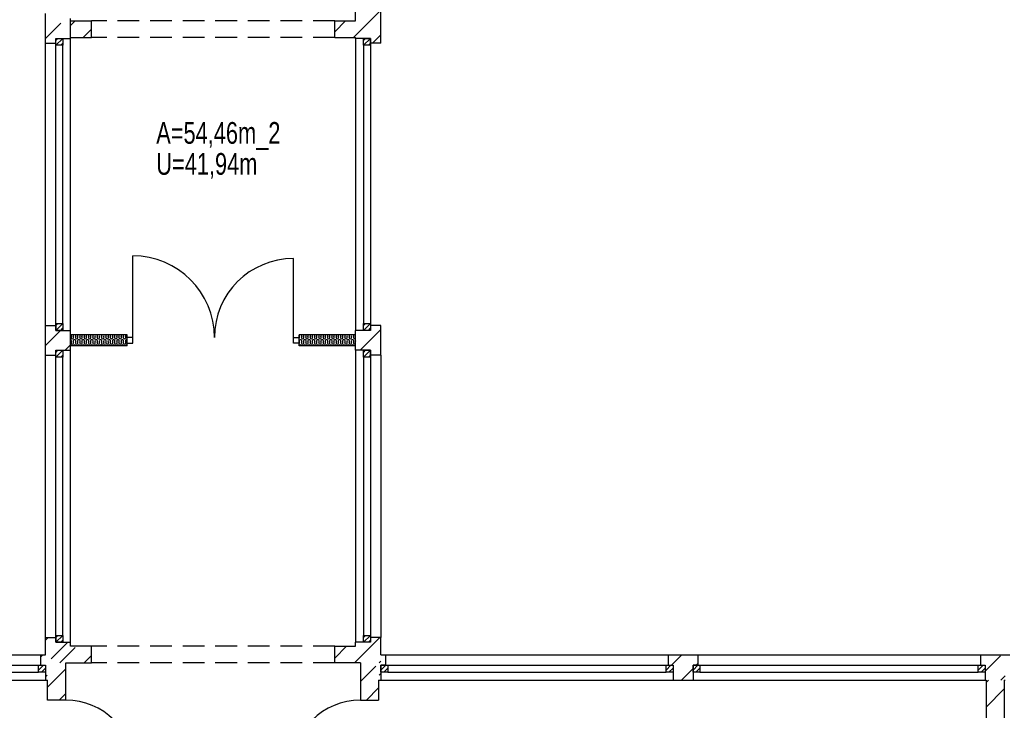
# Model space of a CAD drawing. Header units: metres. Extents: x 940 to 7099, y 1771 to 4983.
# Tile 7 of 15: x 3797 to 4930, y 2501 to 3296. Entities that reach past the tile are written whole.
import ezdxf

# ---------------------------------------------------------------- set-up
doc = ezdxf.new("R2010")
doc.units = ezdxf.units.M
doc.header["$LTSCALE"] = 100
doc.header["$MEASUREMENT"] = 0
doc.linetypes.add('HIDDEN', pattern=[0.375, 0.25, -0.125])
for name, color, linetype in [('1', 2, 'Continuous'), ('20', 211, 'Continuous'), ('22', 211, 'Continuous'), ('30', 5, 'Continuous'), ('32', 2, 'Continuous'), ('64', 7, 'Continuous'), ('67', 2, 'Continuous'), ('68', 211, 'Continuous'), ('69', 6, 'Continuous'), ('70', 1, 'Continuous'), ('74', 6, 'Continuous')]:
    doc.layers.add(name, color=color, linetype=linetype)

msp = doc.modelspace()

# ---------------------------------------------------------------- linework, layer by layer
at = {"layer": '1', "linetype": 'Continuous'}
for p, q in [((3879.5, 2575), (3855.5, 2575)), ((3879.5, 2556), (3879.5, 2575)), ((4159.5, 2556), (4159.5, 2575)), ((4159.5, 2575), (4183.5, 2575)), ((3850, 2556), (3879.5, 2556)), ((4189, 2556), (4159.5, 2556))]:
    msp.add_line(p, q, dxfattribs=at)
at = {"layer": '20', "linetype": 'Continuous'}
for p, q in [((4183.5, 3278.4033), (4212.5, 3307.4033)), ((3855.5, 3289.8146), (3860.6854, 3295)), ((4159.5, 3282.6876), (4171.8124, 3295)), ((3869.9697, 3276), (3879.5, 3285.5303)), ((4181.0967, 3276), (4183.5, 3278.4033)), ((4202.881, 3269.5), (4212.5, 3279.119)), ((3826.5, 2921.4033), (3843.8467, 2938.75)), ((4188.5422, 2915.75), (4212.5, 2939.7078)), ((3856.075, 2930.9688), (3856.4246, 2932.0308)), ((3856.075, 2924.9688), (3856.4246, 2926.0308)), ((3858.9246, 2930.9688), (3858.575, 2932.0308)), ((3858.9246, 2924.9688), (3858.575, 2926.0308)), ((3861.075, 2930.9688), (3861.4246, 2932.0308)), ((3861.075, 2924.9688), (3861.4246, 2926.0308)), ((3863.9246, 2930.9688), (3863.575, 2932.0308)), ((3863.9246, 2924.9688), (3863.575, 2926.0308)), ((3866.075, 2930.9688), (3866.4246, 2932.0308)), ((3866.075, 2924.9688), (3866.4246, 2926.0308)), ((3868.9246, 2930.9688), (3868.575, 2932.0308)), ((3868.9246, 2924.9688), (3868.575, 2926.0308)), ((3871.075, 2930.9688), (3871.4246, 2932.0308)), ((3871.075, 2924.9688), (3871.4246, 2926.0308)), ((3873.9246, 2930.9688), (3873.575, 2932.0308)), ((3873.9246, 2924.9688), (3873.575, 2926.0308)), ((3876.075, 2930.9688), (3876.4246, 2932.0308)), ((3876.075, 2924.9688), (3876.4246, 2926.0308)), ((3878.9246, 2930.9688), (3878.575, 2932.0308)), ((3878.9246, 2924.9688), (3878.575, 2926.0308)), ((3881.075, 2930.9688), (3881.4246, 2932.0308)), ((3881.075, 2924.9688), (3881.4246, 2926.0308)), ((3883.9246, 2930.9688), (3883.575, 2932.0308)), ((3883.9246, 2924.9688), (3883.575, 2926.0308)), ((3886.075, 2930.9688), (3886.4246, 2932.0308)), ((3886.075, 2924.9688), (3886.4246, 2926.0308)), ((3888.9246, 2930.9688), (3888.575, 2932.0308)), ((3888.9246, 2924.9688), (3888.575, 2926.0308)), ((3891.075, 2930.9688), (3891.4246, 2932.0308)), ((3891.075, 2924.9688), (3891.4246, 2926.0308)), ((3893.9246, 2930.9688), (3893.575, 2932.0308)), ((3893.9246, 2924.9688), (3893.575, 2926.0308)), ((3896.075, 2930.9688), (3896.4246, 2932.0308)), ((3896.075, 2924.9688), (3896.4246, 2926.0308)), ((3898.9246, 2930.9688), (3898.575, 2932.0308)), ((3898.9246, 2924.9688), (3898.575, 2926.0308)), ((3901.075, 2930.9688), (3901.4246, 2932.0308)), ((3901.075, 2924.9688), (3901.4246, 2926.0308)), ((3903.9246, 2930.9688), (3903.575, 2932.0308)), ((3903.9246, 2924.9688), (3903.575, 2926.0308)), ((3906.075, 2930.9688), (3906.4246, 2932.0308)), ((3906.075, 2924.9688), (3906.4246, 2926.0308)), ((3908.9246, 2930.9688), (3908.575, 2932.0308)), ((3908.9246, 2924.9688), (3908.575, 2926.0308)), ((3911.075, 2930.9688), (3911.4246, 2932.0308)), ((3911.075, 2924.9688), (3911.4246, 2926.0308)), ((3913.9246, 2930.9688), (3913.575, 2932.0308)), ((3913.9246, 2924.9688), (3913.575, 2926.0308)), ((3916.075, 2930.9688), (3916.4246, 2932.0308)), ((3916.075, 2924.9688), (3916.4246, 2926.0308)), ((3918.9246, 2930.9688), (3918.575, 2932.0308)), ((3918.9246, 2924.9688), (3918.575, 2926.0308)), ((4118.9246, 2930.9688), (4118.575, 2932.0308)), ((4118.9246, 2924.9688), (4118.575, 2926.0308)), ((4121.075, 2930.9688), (4121.4246, 2932.0308)), ((4121.075, 2924.9688), (4121.4246, 2926.0308)), ((4123.9246, 2930.9688), (4123.575, 2932.0308)), ((4123.9246, 2924.9688), (4123.575, 2926.0308)), ((4126.075, 2930.9688), (4126.4246, 2932.0308)), ((4126.075, 2924.9688), (4126.4246, 2926.0308)), ((4128.9246, 2930.9688), (4128.575, 2932.0308)), ((4128.9246, 2924.9688), (4128.575, 2926.0308)), ((4131.075, 2930.9688), (4131.4246, 2932.0308)), ((4131.075, 2924.9688), (4131.4246, 2926.0308)), ((4133.9246, 2930.9688), (4133.575, 2932.0308)), ((4133.9246, 2924.9688), (4133.575, 2926.0308)), ((4136.075, 2930.9688), (4136.4246, 2932.0308)), ((4136.075, 2924.9688), (4136.4246, 2926.0308)), ((4138.9246, 2930.9688), (4138.575, 2932.0308)), ((4138.9246, 2924.9688), (4138.575, 2926.0308)), ((4141.075, 2930.9688), (4141.4246, 2932.0308)), ((4141.075, 2924.9688), (4141.4246, 2926.0308)), ((4143.9246, 2930.9688), (4143.575, 2932.0308)), ((4143.9246, 2924.9688), (4143.575, 2926.0308)), ((4146.075, 2930.9688), (4146.4246, 2932.0308)), ((4146.075, 2924.9688), (4146.4246, 2926.0308)), ((4148.9246, 2930.9688), (4148.575, 2932.0308)), ((4148.9246, 2924.9688), (4148.575, 2926.0308)), ((4151.075, 2930.9688), (4151.4246, 2932.0308)), ((4151.075, 2924.9688), (4151.4246, 2926.0308)), ((4153.9246, 2930.9688), (4153.575, 2932.0308)), ((4153.9246, 2924.9688), (4153.575, 2926.0308)), ((4156.075, 2930.9688), (4156.4246, 2932.0308)), ((4156.075, 2924.9688), (4156.4246, 2926.0308)), ((4158.9246, 2930.9688), (4158.575, 2932.0308)), ((4158.9246, 2924.9688), (4158.575, 2926.0308)), ((4161.075, 2930.9688), (4161.4246, 2932.0308)), ((4161.075, 2924.9688), (4161.4246, 2926.0308)), ((4163.9246, 2930.9688), (4163.575, 2932.0308)), ((4163.9246, 2924.9688), (4163.575, 2926.0308)), ((4166.075, 2930.9688), (4166.4246, 2932.0308)), ((4166.075, 2924.9688), (4166.4246, 2926.0308)), ((4168.9246, 2930.9688), (4168.575, 2932.0308)), ((4168.9246, 2924.9688), (4168.575, 2926.0308)), ((4171.075, 2930.9688), (4171.4246, 2932.0308)), ((4171.075, 2924.9688), (4171.4246, 2926.0308)), ((4173.9246, 2930.9688), (4173.575, 2932.0308)), ((4173.9246, 2924.9688), (4173.575, 2926.0308)), ((4176.075, 2930.9688), (4176.4246, 2932.0308)), ((4176.075, 2924.9688), (4176.4246, 2926.0308)), ((4178.9246, 2930.9688), (4178.575, 2932.0308)), ((4178.9246, 2924.9688), (4178.575, 2926.0308)), ((4181.075, 2930.9688), (4181.4246, 2932.0308)), ((4181.075, 2924.9688), (4181.4246, 2926.0308)), ((3849.131, 2915.75), (3855.5, 2922.119)), ((4211.3265, 2910.25), (4212.5, 2911.4235)), ((3826.5, 2581.9921), (3829.5079, 2585)), ((3833.1474, 2560.3552), (3852.2922, 2579.5)), ((3829, 2527.9235), (3850, 2548.9235)), ((4210.4932, 2541.7212), (4212.5, 2543.728)), ((4909, 2533.1212), (4911.8788, 2536)), ((3842.3607, 2513), (3850, 2520.6393)), ((4909, 2504.8369), (4930, 2525.8369))]:
    msp.add_line(p, q, dxfattribs=at)
for centre, start, end in [((3854.9998, 2926.4998), 341.7795, 70.522), ((3857.4998, 2930.4998), 161.7795, 18.2205), ((3857.4998, 2924.4998), 161.7795, 18.2205), ((3854.9998, 2932.4998), 341.7795, 41.8189), ((3859.9998, 2932.4998), 138.1811, 198.2205), ((3859.9998, 2926.4998), 90, 198.2205), ((3859.9998, 2926.4998), 341.7795, 90), ((3862.4998, 2930.4998), 161.7795, 18.2205), ((3862.4998, 2924.4998), 161.7795, 18.2205), ((3859.9998, 2932.4998), 341.7795, 41.8189), ((3864.9998, 2932.4998), 138.1811, 198.2205), ((3864.9998, 2926.4998), 90, 198.2205), ((3864.9998, 2926.4998), 341.7795, 90), ((3867.4998, 2930.4998), 161.7795, 18.2205), ((3867.4998, 2924.4998), 161.7795, 18.2205), ((3864.9998, 2932.4998), 341.7795, 41.8189), ((3869.9998, 2932.4998), 138.1811, 198.2205), ((3869.9998, 2926.4998), 90, 198.2205), ((3869.9998, 2926.4998), 341.7795, 90), ((3872.4998, 2930.4998), 161.7795, 18.2205), ((3872.4998, 2924.4998), 161.7795, 18.2205), ((3869.9998, 2932.4998), 341.7795, 41.8189), ((3874.9998, 2932.4998), 138.1811, 198.2205), ((3874.9998, 2926.4998), 90, 198.2205), ((3874.9998, 2926.4998), 341.7795, 90), ((3877.4998, 2930.4998), 161.7795, 18.2205), ((3877.4998, 2924.4998), 161.7795, 18.2205), ((3874.9998, 2932.4998), 341.7795, 41.8189), ((3879.9998, 2932.4998), 138.1811, 198.2205), ((3879.9998, 2926.4998), 90, 198.2205), ((3879.9998, 2926.4998), 341.7795, 90), ((3882.4998, 2930.4998), 161.7795, 18.2205), ((3882.4998, 2924.4998), 161.7795, 18.2205), ((3879.9998, 2932.4998), 341.7795, 41.8189), ((3884.9998, 2932.4998), 138.1811, 198.2205), ((3884.9998, 2926.4998), 90, 198.2205), ((3884.9998, 2926.4998), 341.7795, 90), ((3887.4998, 2930.4998), 161.7795, 18.2205), ((3887.4998, 2924.4998), 161.7795, 18.2205), ((3884.9998, 2932.4998), 341.7795, 41.8189), ((3889.9998, 2932.4998), 138.1811, 198.2205), ((3889.9998, 2926.4998), 90, 198.2205), ((3889.9998, 2926.4998), 341.7795, 90), ((3892.4998, 2930.4998), 161.7795, 18.2205), ((3892.4998, 2924.4998), 161.7795, 18.2205), ((3889.9998, 2932.4998), 341.7795, 41.8189), ((3894.9998, 2932.4998), 138.1811, 198.2205), ((3894.9998, 2926.4998), 90, 198.2205), ((3894.9998, 2926.4998), 341.7795, 90), ((3897.4998, 2930.4998), 161.7795, 18.2205), ((3897.4998, 2924.4998), 161.7795, 18.2205), ((3894.9998, 2932.4998), 341.7795, 41.8189), ((3899.9998, 2932.4998), 138.1811, 198.2205), ((3899.9998, 2926.4998), 90, 198.2205), ((3899.9998, 2926.4998), 341.7795, 90), ((3902.4998, 2930.4998), 161.7795, 18.2205), ((3902.4998, 2924.4998), 161.7795, 18.2205), ((3899.9998, 2932.4998), 341.7795, 41.8189), ((3904.9998, 2932.4998), 138.1811, 198.2205), ((3904.9998, 2926.4998), 90, 198.2205), ((3904.9998, 2926.4998), 341.7795, 90), ((3907.4998, 2930.4998), 161.7795, 18.2205), ((3907.4998, 2924.4998), 161.7795, 18.2205), ((3904.9998, 2932.4998), 341.7795, 41.8189), ((3909.9998, 2932.4998), 138.1811, 198.2205), ((3909.9998, 2926.4998), 90, 198.2205), ((3909.9998, 2926.4998), 341.7795, 90), ((3912.4998, 2930.4998), 161.7795, 18.2205), ((3912.4998, 2924.4998), 161.7795, 18.2205), ((3909.9998, 2932.4998), 341.7795, 41.8189), ((3914.9998, 2932.4998), 138.1811, 198.2205), ((3914.9998, 2926.4998), 90, 198.2205), ((3914.9998, 2926.4998), 341.7795, 90), ((3917.4998, 2930.4998), 161.7795, 18.2205), ((3917.4998, 2924.4998), 161.7795, 18.2205), ((3914.9998, 2932.4998), 341.7795, 41.8189), ((3919.9998, 2932.4998), 138.1811, 198.2205), ((3919.9998, 2926.4998), 90, 198.2205), ((3919.9998, 2926.4998), 70.522, 90), ((4119.9998, 2932.4998), 138.1811, 179.142), ((4119.9998, 2932.4998), 180.858, 198.2205), ((4117.4998, 2930.4998), 311.8189, 18.2205), ((4119.9998, 2926.4998), 90, 179.142), ((4119.9998, 2926.4998), 180.858, 198.2205), ((4117.4998, 2924.4998), 311.8189, 18.2205), ((4119.9998, 2926.4998), 341.7795, 90), ((4122.4998, 2930.4998), 161.7795, 18.2205), ((4122.4998, 2924.4998), 161.7795, 18.2205), ((4119.9998, 2932.4998), 341.7795, 41.8189), ((4124.9998, 2932.4998), 138.1811, 198.2205), ((4124.9998, 2926.4998), 90, 198.2205), ((4124.9998, 2926.4998), 341.7795, 90), ((4127.4998, 2930.4998), 161.7795, 18.2205), ((4127.4998, 2924.4998), 161.7795, 18.2205), ((4124.9998, 2932.4998), 341.7795, 41.8189), ((4129.9998, 2932.4998), 138.1811, 198.2205), ((4129.9998, 2926.4998), 90, 198.2205), ((4129.9998, 2926.4998), 341.7795, 90), ((4132.4998, 2930.4998), 161.7795, 18.2205), ((4132.4998, 2924.4998), 161.7795, 18.2205), ((4129.9998, 2932.4998), 341.7795, 41.8189), ((4134.9998, 2932.4998), 138.1811, 198.2205), ((4134.9998, 2926.4998), 90, 198.2205), ((4134.9998, 2926.4998), 341.7795, 90), ((4137.4998, 2930.4998), 161.7795, 18.2205), ((4137.4998, 2924.4998), 161.7795, 18.2205), ((4134.9998, 2932.4998), 341.7795, 41.8189), ((4139.9998, 2932.4998), 138.1811, 198.2205), ((4139.9998, 2926.4998), 90, 198.2205), ((4139.9998, 2926.4998), 341.7795, 90), ((4142.4998, 2930.4998), 161.7795, 18.2205), ((4142.4998, 2924.4998), 161.7795, 18.2205), ((4139.9998, 2932.4998), 341.7795, 41.8189), ((4144.9998, 2932.4998), 138.1811, 198.2205), ((4144.9998, 2926.4998), 90, 198.2205), ((4144.9998, 2926.4998), 341.7795, 90), ((4147.4998, 2930.4998), 161.7795, 18.2205), ((4147.4998, 2924.4998), 161.7795, 18.2205), ((4144.9998, 2932.4998), 341.7795, 41.8189), ((4149.9998, 2932.4998), 138.1811, 198.2205), ((4149.9998, 2926.4998), 90, 198.2205), ((4149.9998, 2926.4998), 341.7795, 90), ((4152.4998, 2930.4998), 161.7795, 18.2205), ((4152.4998, 2924.4998), 161.7795, 18.2205), ((4149.9998, 2932.4998), 341.7795, 41.8189), ((4154.9998, 2932.4998), 138.1811, 198.2205), ((4154.9998, 2926.4998), 90, 198.2205), ((4154.9998, 2926.4998), 341.7795, 90), ((4157.4998, 2930.4998), 161.7795, 18.2205), ((4157.4998, 2924.4998), 161.7795, 18.2205), ((4154.9998, 2932.4998), 341.7795, 41.8189), ((4159.9998, 2932.4998), 138.1811, 198.2205), ((4159.9998, 2926.4998), 90, 198.2205), ((4159.9998, 2926.4998), 341.7795, 90), ((4162.4998, 2930.4998), 161.7795, 18.2205), ((4162.4998, 2924.4998), 161.7795, 18.2205), ((4159.9998, 2932.4998), 341.7795, 41.8189), ((4164.9998, 2932.4998), 138.1811, 198.2205), ((4164.9998, 2926.4998), 90, 198.2205), ((4164.9998, 2926.4998), 341.7795, 90), ((4167.4998, 2930.4998), 161.7795, 18.2205), ((4167.4998, 2924.4998), 161.7795, 18.2205), ((4164.9998, 2932.4998), 341.7795, 41.8189), ((4169.9998, 2932.4998), 138.1811, 198.2205), ((4169.9998, 2926.4998), 90, 198.2205), ((4169.9998, 2926.4998), 341.7795, 90), ((4172.4998, 2930.4998), 161.7795, 18.2205), ((4172.4998, 2924.4998), 161.7795, 18.2205), ((4169.9998, 2932.4998), 341.7795, 41.8189), ((4174.9998, 2932.4998), 138.1811, 198.2205), ((4174.9998, 2926.4998), 90, 198.2205), ((4174.9998, 2926.4998), 341.7795, 90), ((4177.4998, 2930.4998), 161.7795, 18.2205), ((4177.4998, 2924.4998), 161.7795, 18.2205), ((4174.9998, 2932.4998), 341.7795, 41.8189), ((4179.9998, 2932.4998), 138.1811, 198.2205), ((4179.9998, 2926.4998), 90, 198.2205), ((4179.9998, 2926.4998), 341.7795, 90), ((4182.4998, 2930.4998), 161.7795, 311.8189), ((4182.4998, 2924.4998), 161.7795, 311.8189), ((4179.9998, 2932.4998), 341.7795, 41.8189), ((4184.9998, 2932.4998), 179.142, 180.858), ((4184.9998, 2926.4998), 179.142, 180.858), ((3854.9998, 2920.4998), 19.478, 70.522), ((3859.9998, 2920.4998), 90, 160.522), ((3859.9998, 2920.4998), 19.478, 90), ((3864.9998, 2920.4998), 90, 160.522), ((3864.9998, 2920.4998), 19.478, 90), ((3869.9998, 2920.4998), 90, 160.522), ((3869.9998, 2920.4998), 19.478, 90), ((3874.9998, 2920.4998), 90, 160.522), ((3874.9998, 2920.4998), 19.478, 90), ((3879.9998, 2920.4998), 90, 160.522), ((3879.9998, 2920.4998), 19.478, 90), ((3884.9998, 2920.4998), 90, 160.522), ((3884.9998, 2920.4998), 19.478, 90), ((3889.9998, 2920.4998), 90, 160.522), ((3889.9998, 2920.4998), 19.478, 90), ((3894.9998, 2920.4998), 90, 160.522), ((3894.9998, 2920.4998), 19.478, 90), ((3899.9998, 2920.4998), 90, 160.522), ((3899.9998, 2920.4998), 19.478, 90), ((3904.9998, 2920.4998), 90, 160.522), ((3904.9998, 2920.4998), 19.478, 90), ((3909.9998, 2920.4998), 90, 160.522), ((3909.9998, 2920.4998), 19.478, 90), ((3914.9998, 2920.4998), 90, 160.522), ((3914.9998, 2920.4998), 19.478, 90), ((3919.9998, 2920.4998), 90, 160.522), ((3919.9998, 2920.4998), 70.522, 90), ((4119.9998, 2920.4998), 90, 160.522), ((4119.9998, 2920.4998), 19.478, 90), ((4124.9998, 2920.4998), 90, 160.522), ((4124.9998, 2920.4998), 19.478, 90), ((4129.9998, 2920.4998), 90, 160.522), ((4129.9998, 2920.4998), 19.478, 90), ((4134.9998, 2920.4998), 90, 160.522), ((4134.9998, 2920.4998), 19.478, 90), ((4139.9998, 2920.4998), 90, 160.522), ((4139.9998, 2920.4998), 19.478, 90), ((4144.9998, 2920.4998), 90, 160.522), ((4144.9998, 2920.4998), 19.478, 90), ((4149.9998, 2920.4998), 90, 160.522), ((4149.9998, 2920.4998), 19.478, 90), ((4154.9998, 2920.4998), 90, 160.522), ((4154.9998, 2920.4998), 19.478, 90), ((4159.9998, 2920.4998), 90, 160.522), ((4159.9998, 2920.4998), 19.478, 90), ((4164.9998, 2920.4998), 90, 160.522), ((4164.9998, 2920.4998), 19.478, 90), ((4169.9998, 2920.4998), 90, 160.522), ((4169.9998, 2920.4998), 19.478, 90), ((4174.9998, 2920.4998), 90, 160.522), ((4174.9998, 2920.4998), 19.478, 90), ((4179.9998, 2920.4998), 90, 160.522), ((4179.9998, 2920.4998), 19.478, 90)]:
    msp.add_arc(centre, 1.5, start, end, dxfattribs=at)
at = {"layer": '22', "linetype": 'HIDDEN'}
for p, q in [((3826.5, 3274.9567), (3849.5433, 3298)), ((3854.8276, 3275), (3855.5, 3275.6724)), ((4194.2817, 2567.9361), (4211.3456, 2585)), ((3842.9343, 2556), (3861.9343, 2575)), ((4159.5, 2561.4387), (4173.0613, 2575)), ((3821, 2562.3499), (3823.6501, 2565)), ((3871.2186, 2556), (3879.5, 2564.2814)), ((4182.3456, 2556), (4194.2817, 2567.9361)), ((4547.0411, 2553), (4559.0411, 2565)), ((4908, 2546.2634), (4926.7366, 2565)), ((4189, 2534.3701), (4210, 2555.3701)), ((4210.6299, 2556), (4211.3701, 2556.7403)), ((4211.3701, 2556.7403), (4212.5, 2557.8701)), ((4575.3254, 2553), (4577.25, 2554.9246)), ((3826.5, 2539.5657), (3828.5186, 2541.5843)), ((4558.3254, 2536), (4571.75, 2549.4246)), ((4926.0209, 2536), (4931, 2540.9791)), ((4195.9141, 2513), (4210, 2527.0859))]:
    msp.add_line(p, q, dxfattribs=at)
at = {"layer": '32', "color": 7, "linetype": 'Continuous'}
for p, q in [((4212.5, 3269.5), (4212.5, 4006)), ((4183.5, 3295), (4183.5, 3996)), ((3826.5, 3269.5), (3826.5, 3303.5)), ((3855.5, 3275), (3855.5, 3298)), ((3855.5, 3295), (3879.5, 3295)), ((4159.5, 3295), (4183.5, 3295)), ((3855.5, 3276), (3879.5, 3276)), ((4159.5, 3276), (4183.5, 3276)), ((4183.5, 3275), (4183.5, 3276)), ((3826.5, 2910.25), (3826.5, 2944.25)), ((3855.5, 2915.75), (3855.5, 2938.75)), ((4183.5, 2915.75), (4183.5, 2938.75)), ((4212.5, 2910.25), (4212.5, 2944.25)), ((3920.5, 2933.5), (3855.5, 2933.5)), ((3855.5, 2921), (3855.5, 2933.5)), ((4183.5, 2933.5), (4118.5, 2933.5)), ((4183.5, 2921), (4183.5, 2933.5)), ((3920.5, 2921), (3855.5, 2921)), ((4183.5, 2921), (4118.5, 2921)), ((3826.5, 2565), (3826.5, 2585)), ((4212.5, 2565), (4212.5, 2585)), ((3855.5, 2575), (3855.5, 2579.5)), ((4183.5, 2575), (4183.5, 2579.5)), ((3821, 2565), (3826.5, 2565)), ((4212.5, 2565), (4218, 2565)), ((4543.25, 2565), (4577.25, 2565)), ((4902.5, 2565), (4936.5, 2565)), ((3850, 2513), (3850, 2556)), ((4189, 2556), (4189, 2513)), ((3826.5, 2536), (3829, 2536)), ((3829, 2513), (3829, 2536)), ((4210, 2536), (4210, 2513)), ((4210, 2536), (4212.5, 2536)), ((4548.75, 2536), (4571.75, 2536)), ((4908, 2536), (4909, 2536)), ((4909, 2536), (4909, 2432)), ((4930, 2536), (4931, 2536)), ((4930, 2536), (4930, 2432))]:
    msp.add_line(p, q, dxfattribs=at)
at = {"layer": '64', "linetype": 'Continuous'}
for p, q in [((3879.5, 3276), (3879.5, 3295)), ((4159.5, 3276), (4159.5, 3295)), ((3838.5, 3269.5), (3838.5, 3275)), ((3838.5, 3275), (3855.5, 3275)), ((4200.5, 3275), (4183.5, 3275)), ((4200.5, 3269.5), (4200.5, 3275)), ((3826.5, 3269.5), (3838.5, 3269.5)), ((4212.5, 3269.5), (4200.5, 3269.5)), ((3826.5, 2944.25), (3838.5, 2944.25)), ((3838.5, 2944.25), (3838.5, 2938.75)), ((3838.5, 2938.75), (3855.5, 2938.75)), ((4200.5, 2938.75), (4183.5, 2938.75)), ((4212.5, 2944.25), (4200.5, 2944.25)), ((4200.5, 2944.25), (4200.5, 2938.75)), ((3920.5, 2921), (3920.5, 2933.5)), ((4118.5, 2921), (4118.5, 2933.5)), ((3838.5, 2910.25), (3838.5, 2915.75)), ((3838.5, 2915.75), (3855.5, 2915.75)), ((4200.5, 2915.75), (4183.5, 2915.75)), ((4200.5, 2910.25), (4200.5, 2915.75)), ((3826.5, 2910.25), (3838.5, 2910.25)), ((4212.5, 2910.25), (4200.5, 2910.25)), ((3826.5, 2585), (3838.5, 2585)), ((3838.5, 2585), (3838.5, 2579.5)), ((4212.5, 2585), (4200.5, 2585)), ((4200.5, 2585), (4200.5, 2579.5)), ((3838.5, 2579.5), (3855.5, 2579.5)), ((4200.5, 2579.5), (4183.5, 2579.5)), ((3821, 2565), (3821, 2553)), ((4218, 2565), (4218, 2553)), ((4543.25, 2565), (4543.25, 2553)), ((4577.25, 2565), (4577.25, 2553)), ((4902.5, 2565), (4902.5, 2553)), ((3821, 2553), (3826.5, 2553)), ((3826.5, 2553), (3826.5, 2536)), ((4218, 2553), (4212.5, 2553)), ((4212.5, 2553), (4212.5, 2536)), ((4543.25, 2553), (4548.75, 2553)), ((4548.75, 2553), (4548.75, 2536)), ((4577.25, 2553), (4571.75, 2553)), ((4571.75, 2553), (4571.75, 2536)), ((4902.5, 2553), (4908, 2553)), ((4908, 2553), (4908, 2536)), ((3850, 2513), (3829, 2513)), ((4189, 2513), (4210, 2513))]:
    msp.add_line(p, q, dxfattribs=at)
at = {"layer": '67', "linetype": 'Continuous'}
for p, q in [((3838.5, 3267), (3838.5, 3275)), ((3838.5, 3275), (3846.5, 3275)), ((3846.5, 3275), (3846.5, 3267)), ((3855.5, 2938.75), (3855.5, 3275)), ((4183.5, 3275), (4183.5, 2938.75)), ((4192.5, 3267), (4192.5, 3275)), ((4192.5, 3275), (4200.5, 3275)), ((4200.5, 3275), (4200.5, 3267)), ((3826.5, 2944.25), (3826.5, 3269.5)), ((3838.5, 2944.25), (3838.5, 3269.5)), ((3846.5, 3267), (3838.5, 3267)), ((3838.5, 2946.75), (3838.5, 3267)), ((3846.5, 2946.75), (3846.5, 3267)), ((4200.5, 3267), (4192.5, 3267)), ((4192.5, 3267), (4192.5, 2946.75)), ((4200.5, 3269.5), (4200.5, 2944.25)), ((4200.5, 3267), (4200.5, 2946.75)), ((3927, 2930.5), (3927, 3024.5)), ((4112, 2930.5), (4112, 3021.5)), ((3838.5, 2938.75), (3838.5, 2946.75)), ((3838.5, 2946.75), (3846.5, 2946.75)), ((3846.5, 2946.75), (3846.5, 2938.75)), ((4192.5, 2938.75), (4192.5, 2946.75)), ((4192.5, 2946.75), (4200.5, 2946.75)), ((4200.5, 2946.75), (4200.5, 2938.75)), ((3846.5, 2938.75), (3838.5, 2938.75)), ((4200.5, 2938.75), (4192.5, 2938.75)), ((3927, 2930.5), (3920.5, 2930.5)), ((3920.5, 2924), (3927, 2924)), ((3927, 2924), (3927, 2930.5)), ((4112, 2924), (4112, 2930.5)), ((4112, 2930.5), (4118.5, 2930.5)), ((4118.5, 2924), (4112, 2924)), ((3838.5, 2907.75), (3838.5, 2915.75)), ((3838.5, 2915.75), (3846.5, 2915.75)), ((3846.5, 2915.75), (3846.5, 2907.75)), ((3855.5, 2579.5), (3855.5, 2915.75)), ((4183.5, 2915.75), (4183.5, 2579.5)), ((4192.5, 2907.75), (4192.5, 2915.75)), ((4192.5, 2915.75), (4200.5, 2915.75)), ((4200.5, 2915.75), (4200.5, 2907.75)), ((3826.5, 2585), (3826.5, 2910.25)), ((3838.5, 2585), (3838.5, 2910.25)), ((3846.5, 2907.75), (3838.5, 2907.75)), ((3838.5, 2587.5), (3838.5, 2907.75)), ((3846.5, 2587.5), (3846.5, 2907.75)), ((4200.5, 2907.75), (4192.5, 2907.75)), ((4192.5, 2907.75), (4192.5, 2587.5)), ((4200.5, 2910.25), (4200.5, 2585)), ((4200.5, 2907.75), (4200.5, 2587.5)), ((4212.5, 2910.25), (4212.5, 2585)), ((3838.5, 2579.5), (3838.5, 2587.5)), ((3838.5, 2587.5), (3846.5, 2587.5)), ((3846.5, 2587.5), (3846.5, 2579.5)), ((4192.5, 2579.5), (4192.5, 2587.5)), ((4192.5, 2587.5), (4200.5, 2587.5)), ((4200.5, 2587.5), (4200.5, 2579.5)), ((3846.5, 2579.5), (3838.5, 2579.5)), ((4200.5, 2579.5), (4192.5, 2579.5)), ((3495.75, 2565), (3821, 2565)), ((4218, 2565), (4543.25, 2565)), ((4577.25, 2565), (4902.5, 2565)), ((3495.75, 2553), (3821, 2553)), ((3498.25, 2553), (3818.5, 2553)), ((3818.5, 2553), (3826.5, 2553)), ((3818.5, 2545), (3818.5, 2553)), ((3826.5, 2553), (3826.5, 2545)), ((4212.5, 2553), (4220.5, 2553)), ((4212.5, 2545), (4212.5, 2553)), ((4218, 2553), (4543.25, 2553)), ((4220.5, 2553), (4220.5, 2545)), ((4220.5, 2553), (4540.75, 2553)), ((4540.75, 2553), (4548.75, 2553)), ((4540.75, 2545), (4540.75, 2553)), ((4548.75, 2553), (4548.75, 2545)), ((4571.75, 2553), (4579.75, 2553)), ((4571.75, 2545), (4571.75, 2553)), ((4577.25, 2553), (4902.5, 2553)), ((4579.75, 2553), (4579.75, 2545)), ((4579.75, 2553), (4900, 2553)), ((4900, 2553), (4908, 2553)), ((4900, 2545), (4900, 2553)), ((4908, 2553), (4908, 2545)), ((3498.25, 2545), (3818.5, 2545)), ((3826.5, 2545), (3818.5, 2545)), ((4220.5, 2545), (4212.5, 2545)), ((4220.5, 2545), (4540.75, 2545)), ((4548.75, 2545), (4540.75, 2545)), ((4579.75, 2545), (4571.75, 2545)), ((4579.75, 2545), (4900, 2545)), ((4908, 2545), (4900, 2545)), ((3490.25, 2536), (3826.5, 2536)), ((4212.5, 2536), (4548.75, 2536)), ((4571.75, 2536), (4908, 2536))]:
    msp.add_line(p, q, dxfattribs=at)
for centre, radius, start, end in [((3927, 2930.5), 94, 0, 90), ((4112, 2930.5), 91, 90, 180), ((3850, 2435), 78, 0, 90), ((4189, 2435), 78, 90, 180)]:
    msp.add_arc(centre, radius, start, end, dxfattribs=at)
at = {"layer": '68', "linetype": 'Continuous'}
for p, q in [((3838.5, 3267), (3846.5, 3275)), ((3838.5, 3272.6569), (3840.8431, 3275)), ((4192.5, 3267), (4200.5, 3275)), ((4192.5, 3272.6569), (4194.8431, 3275)), ((3844.1569, 3267), (3846.5, 3269.3431)), ((4198.1569, 3267), (4200.5, 3269.3431)), ((3838.5, 2938.75), (3846.5, 2946.75)), ((3838.5, 2944.4069), (3840.8431, 2946.75)), ((4192.5, 2938.75), (4200.5, 2946.75)), ((4192.5, 2944.4069), (4194.8431, 2946.75)), ((3844.1569, 2938.75), (3846.5, 2941.0931)), ((4198.1569, 2938.75), (4200.5, 2941.0931)), ((3838.5, 2907.75), (3846.5, 2915.75)), ((3838.5, 2913.4069), (3840.8431, 2915.75)), ((4192.5, 2907.75), (4200.5, 2915.75)), ((4192.5, 2913.4069), (4194.8431, 2915.75)), ((3844.1569, 2907.75), (3846.5, 2910.0931)), ((4198.1569, 2907.75), (4200.5, 2910.0931)), ((3838.5, 2579.5), (3846.5, 2587.5)), ((3838.5, 2585.1569), (3840.8431, 2587.5)), ((4192.5, 2579.5), (4200.5, 2587.5)), ((4192.5, 2585.1569), (4194.8431, 2587.5)), ((3844.1569, 2579.5), (3846.5, 2581.8431)), ((4198.1569, 2579.5), (4200.5, 2581.8431)), ((3818.5, 2547.3431), (3824.1569, 2553)), ((3821.8137, 2545), (3826.5, 2549.6863)), ((4212.5, 2547.3431), (4218.1569, 2553)), ((4215.8137, 2545), (4220.5, 2549.6863)), ((4540.75, 2547.3431), (4546.4069, 2553)), ((4544.0637, 2545), (4548.75, 2549.6863)), ((4571.75, 2547.3431), (4577.4069, 2553)), ((4575.0637, 2545), (4579.75, 2549.6863)), ((4900, 2547.3431), (4905.6569, 2553)), ((4903.3137, 2545), (4908, 2549.6863))]:
    msp.add_line(p, q, dxfattribs=at)
at = {"layer": '69', "linetype": 'HIDDEN'}
for p, q in [((4159.5, 3295), (3879.5, 3295)), ((4159.5, 3276), (3879.5, 3276))]:
    msp.add_line(p, q, dxfattribs=at)
at = {"layer": '74', "linetype": 'HIDDEN'}
for p, q in [((4159.5, 2575), (3879.5, 2575)), ((4159.5, 2556), (3879.5, 2556))]:
    msp.add_line(p, q, dxfattribs=at)

# ---------------------------------------------------------------- texts
at = {"layer": '30', "width": 0.75}
for s, p in [('A=54,46m_2', (3954.044, 3153.6178)), ('U=41,94m', (3954.044, 3117.9484))]:
    msp.add_text(s, height=25, dxfattribs=at).set_placement(p)
at = {"layer": '70', "width": 0.01}
msp.add_text('`AA=5;END=0;`', height=0.0001, dxfattribs=at).set_placement((3916.5803, 2903.3523))
at = {"layer": '74', "width": 0.01}
msp.add_text('`END=0;`', height=0.0001, dxfattribs=at).set_placement((4159.5, 2575))

doc.saveas('drawing.dxf')
